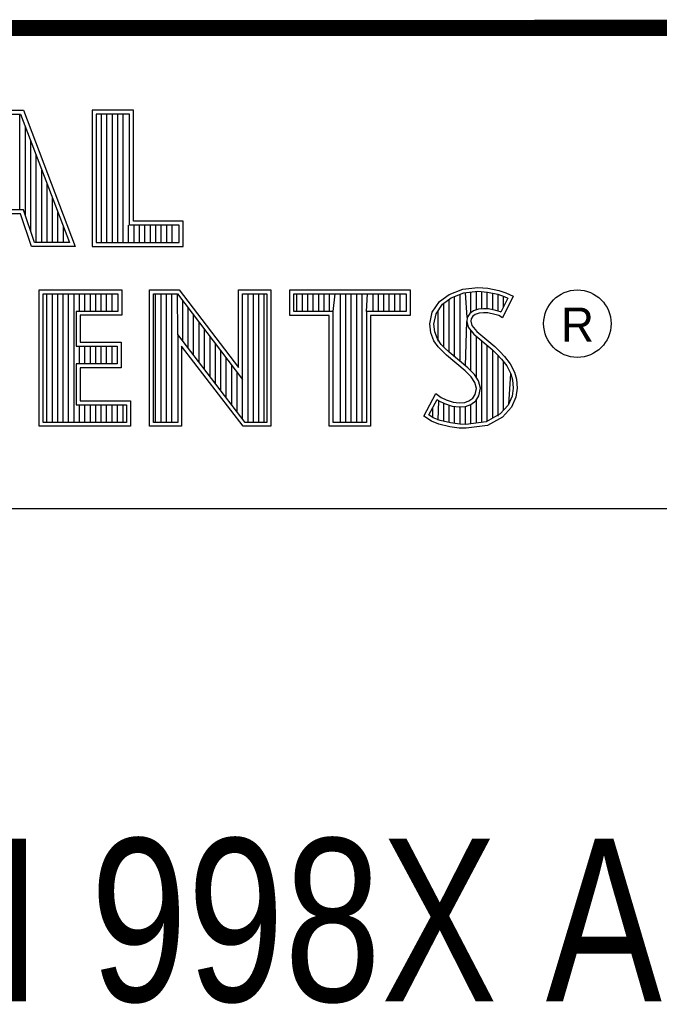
# Model space of a CAD drawing. Header units: inches. Extents: x 0 to 22, y 0 to 17.
# Tile 23 of 56: x 18.1 to 18.9, y 1.8 to 3. Entities that reach past the tile are written whole.
import ezdxf

# ---------------------------------------------------------------- set-up
doc = ezdxf.new("R2010")
doc.units = ezdxf.units.IN
doc.header["$LTSCALE"] = 1.21
doc.header["$MEASUREMENT"] = 0
doc.layers.get('0').update_dxf_attribs({"linetype": 'CONTINUOUS'})
doc.layers.add('NOTE', color=7, linetype='CONTINUOUS')
doc.styles.get("Standard").update_dxf_attribs({"font": 'txt', "width": 0.8})
doc.styles.add('TEXTSTYLE_2', font='txt')

msp = doc.modelspace()

# ---------------------------------------------------------------- linework, layer by layer
at = {"color": 2, "linetype": 'CONTINUOUS'}
for p, q in [((16.3737, 2.9596), (21.5037, 2.9596)), ((16.375, 2.96), (21.5, 2.96)), ((18.0946, 2.8591), (18.1369, 2.8591)), ((18.0979, 2.8542), (18.1336, 2.8542)), ((18.1327, 2.7364), (18.1327, 2.8542)), ((18.1336, 2.8542), (18.1935, 2.6964)), ((18.1369, 2.8591), (18.2005, 2.6915)), ((18.272, 2.8591), (18.2214, 2.8591)), ((18.2214, 2.8591), (18.2214, 2.6915)), ((18.2671, 2.8542), (18.2262, 2.8542)), ((18.2262, 2.8542), (18.2262, 2.6964)), ((18.2328, 2.6964), (18.2328, 2.8542)), ((18.2395, 2.6964), (18.2395, 2.8542)), ((18.2462, 2.6964), (18.2462, 2.8542)), ((18.2529, 2.6964), (18.2529, 2.8542)), ((18.2595, 2.6964), (18.2595, 2.8542)), ((18.2671, 2.7179), (18.2671, 2.8542)), ((18.272, 2.7227), (18.272, 2.8591)), ((18.1394, 2.7295), (18.1394, 2.8389)), ((18.146, 2.7096), (18.146, 2.8213)), ((18.1527, 2.6964), (18.1527, 2.8038)), ((18.1594, 2.6964), (18.1594, 2.7862)), ((18.1661, 2.6964), (18.1661, 2.7686)), ((18.1727, 2.6964), (18.1727, 2.751)), ((18.137, 2.7364), (18.0786, 2.7364)), ((18.1505, 2.6964), (18.137, 2.7364)), ((18.1794, 2.6964), (18.1794, 2.7334)), ((18.1335, 2.7316), (18.0819, 2.7316)), ((18.147, 2.6915), (18.1335, 2.7316)), ((18.3332, 2.7227), (18.272, 2.7227)), ((18.3332, 2.6915), (18.3332, 2.7227)), ((18.1861, 2.6964), (18.1861, 2.7158)), ((18.2662, 2.6964), (18.2662, 2.7179)), ((18.3284, 2.7179), (18.2671, 2.7179)), ((18.2729, 2.6964), (18.2729, 2.7179)), ((18.2796, 2.6964), (18.2796, 2.7179)), ((18.2862, 2.6964), (18.2862, 2.7179)), ((18.2929, 2.6964), (18.2929, 2.7179)), ((18.2996, 2.6964), (18.2996, 2.7179)), ((18.3063, 2.6964), (18.3063, 2.7179)), ((18.3129, 2.6964), (18.3129, 2.7179)), ((18.3196, 2.6964), (18.3196, 2.7179)), ((18.3284, 2.6964), (18.3284, 2.7179)), ((18.1935, 2.6964), (18.1505, 2.6964)), ((18.2262, 2.6964), (18.3284, 2.6964)), ((18.2005, 2.6915), (18.147, 2.6915)), ((18.2214, 2.6915), (18.3332, 2.6915)), ((18.1564, 2.6384), (18.2578, 2.6384)), ((18.1564, 2.4708), (18.1564, 2.6384)), ((18.2578, 2.6384), (18.2578, 2.6071)), ((18.2918, 2.6385), (18.3284, 2.6385)), ((18.2918, 2.4708), (18.2918, 2.6385)), ((18.3284, 2.6385), (18.401, 2.5429)), ((18.401, 2.6385), (18.4408, 2.6385)), ((18.401, 2.5429), (18.401, 2.6385)), ((18.4408, 2.6385), (18.4408, 2.4708)), ((18.4641, 2.6383), (18.6117, 2.6383)), ((18.4641, 2.607), (18.4641, 2.6383)), ((18.6117, 2.6383), (18.6117, 2.607)), ((18.6599, 2.6327), (18.6766, 2.6393)), ((18.6766, 2.6393), (18.695, 2.6413)), ((18.6777, 2.6346), (18.6951, 2.6365)), ((18.6865, 2.6103), (18.6865, 2.6355)), ((18.6932, 2.6137), (18.6932, 2.6362)), ((18.695, 2.6413), (18.7074, 2.6405)), ((18.6951, 2.6365), (18.7067, 2.6356)), ((18.6998, 2.6149), (18.6998, 2.6361)), ((18.7065, 2.6148), (18.7065, 2.6357)), ((18.7067, 2.6356), (18.7196, 2.6329)), ((18.7074, 2.6405), (18.7209, 2.6376)), ((18.7209, 2.6376), (18.7293, 2.6347)), ((18.1612, 2.6335), (18.253, 2.6335)), ((18.1612, 2.4756), (18.1612, 2.6335)), ((18.1658, 2.4756), (18.1658, 2.6335)), ((18.1725, 2.4756), (18.1725, 2.6335)), ((18.1791, 2.4756), (18.1791, 2.6335)), ((18.1858, 2.4756), (18.1858, 2.6335)), ((18.1925, 2.4756), (18.1925, 2.6335)), ((18.1992, 2.4756), (18.1992, 2.6335)), ((18.2058, 2.6119), (18.2058, 2.6335)), ((18.2125, 2.6119), (18.2125, 2.6335)), ((18.2192, 2.6119), (18.2192, 2.6335)), ((18.2259, 2.6119), (18.2259, 2.6335)), ((18.2325, 2.6119), (18.2325, 2.6335)), ((18.2392, 2.6119), (18.2392, 2.6335)), ((18.2459, 2.6119), (18.2459, 2.6335)), ((18.253, 2.6335), (18.253, 2.6119)), ((18.2967, 2.6336), (18.326, 2.6336)), ((18.2967, 2.4756), (18.2967, 2.6336)), ((18.2993, 2.4756), (18.2993, 2.6336)), ((18.306, 2.4756), (18.306, 2.6336)), ((18.3127, 2.4756), (18.3127, 2.6336)), ((18.3193, 2.4756), (18.3193, 2.6336)), ((18.326, 2.6336), (18.4058, 2.5284)), ((18.3264, 2.5834), (18.326, 2.6336)), ((18.3327, 2.5753), (18.3327, 2.6248)), ((18.4058, 2.6336), (18.4359, 2.6336)), ((18.4058, 2.5284), (18.4058, 2.6336)), ((18.4128, 2.4756), (18.4128, 2.6336)), ((18.4195, 2.4756), (18.4195, 2.6336)), ((18.4261, 2.4756), (18.4261, 2.6336)), ((18.4328, 2.4756), (18.4328, 2.6336)), ((18.4359, 2.6336), (18.4359, 2.4756)), ((18.469, 2.6334), (18.6068, 2.6334)), ((18.469, 2.6119), (18.469, 2.6334)), ((18.4729, 2.6119), (18.4729, 2.6334)), ((18.4795, 2.6119), (18.4795, 2.6334)), ((18.4862, 2.6119), (18.4862, 2.6334)), ((18.4929, 2.6119), (18.4929, 2.6334)), ((18.4996, 2.6119), (18.4996, 2.6334)), ((18.5062, 2.6119), (18.5062, 2.6334)), ((18.5129, 2.6119), (18.5129, 2.6334)), ((18.5174, 2.6119), (18.5196, 2.6334)), ((18.5263, 2.4756), (18.5263, 2.6334)), ((18.5329, 2.4756), (18.5329, 2.6334)), ((18.5396, 2.4756), (18.5396, 2.6334)), ((18.5463, 2.4756), (18.5463, 2.6334)), ((18.553, 2.4756), (18.553, 2.6334)), ((18.5584, 2.6119), (18.5596, 2.6334)), ((18.5663, 2.6119), (18.5663, 2.6334)), ((18.573, 2.6119), (18.573, 2.6334)), ((18.5797, 2.6119), (18.5797, 2.6334)), ((18.5863, 2.6119), (18.5863, 2.6334)), ((18.593, 2.6119), (18.593, 2.6334)), ((18.5997, 2.6119), (18.5997, 2.6334)), ((18.6068, 2.6334), (18.6068, 2.6119)), ((18.6391, 2.6108), (18.648, 2.624)), ((18.648, 2.624), (18.6599, 2.6327)), ((18.6516, 2.6206), (18.6622, 2.6284)), ((18.6598, 2.5616), (18.6598, 2.6266)), ((18.6622, 2.6284), (18.6777, 2.6346)), ((18.6664, 2.556), (18.6664, 2.6301)), ((18.6731, 2.5504), (18.6731, 2.6327)), ((18.6819, 2.6044), (18.6798, 2.6348)), ((18.7132, 2.6137), (18.7132, 2.6343)), ((18.7196, 2.6329), (18.7275, 2.6302)), ((18.7199, 2.6121), (18.7199, 2.6328)), ((18.7319, 2.6281), (18.7233, 2.6108)), ((18.7385, 2.6304), (18.7252, 2.6039)), ((18.7265, 2.6173), (18.7265, 2.6305)), ((18.7275, 2.6302), (18.7319, 2.6281)), ((18.7293, 2.6347), (18.7385, 2.6304)), ((18.253, 2.6119), (18.2018, 2.6119)), ((18.2018, 2.6119), (18.2018, 2.5692)), ((18.3394, 2.5667), (18.3394, 2.6161)), ((18.5174, 2.6119), (18.469, 2.6119)), ((18.5174, 2.4756), (18.5174, 2.6119)), ((18.6068, 2.6119), (18.5584, 2.6119)), ((18.5584, 2.6119), (18.5584, 2.4756)), ((18.6437, 2.6089), (18.6516, 2.6206)), ((18.6464, 2.5754), (18.6464, 2.613)), ((18.6531, 2.5683), (18.6531, 2.6217)), ((18.6897, 2.6126), (18.6851, 2.6093)), ((18.6958, 2.6144), (18.6897, 2.6126)), ((18.7018, 2.6151), (18.6958, 2.6144)), ((18.708, 2.6148), (18.7018, 2.6151)), ((18.7172, 2.6129), (18.708, 2.6148)), ((18.7227, 2.6112), (18.7172, 2.6129)), ((18.2578, 2.6071), (18.2066, 2.6071)), ((18.2066, 2.6071), (18.2066, 2.574)), ((18.346, 2.558), (18.346, 2.6073)), ((18.5125, 2.607), (18.4641, 2.607)), ((18.5125, 2.4708), (18.5125, 2.607)), ((18.6117, 2.607), (18.5633, 2.607)), ((18.5633, 2.607), (18.5633, 2.4708)), ((18.6362, 2.5964), (18.6391, 2.6108)), ((18.6411, 2.5962), (18.6437, 2.6089)), ((18.6798, 2.5449), (18.6815, 2.5996)), ((18.6819, 2.6044), (18.6815, 2.5996)), ((18.6815, 2.5996), (18.683, 2.5925)), ((18.6851, 2.6093), (18.6819, 2.6044)), ((18.6866, 2.6027), (18.6864, 2.5999)), ((18.6864, 2.5999), (18.6875, 2.5947)), ((18.6887, 2.6059), (18.6866, 2.6027)), ((18.6918, 2.6082), (18.6887, 2.6059)), ((18.6967, 2.6097), (18.6918, 2.6082)), ((18.7019, 2.6102), (18.6967, 2.6097)), ((18.7074, 2.6099), (18.7019, 2.6102)), ((18.716, 2.6082), (18.7074, 2.6099)), ((18.7206, 2.6068), (18.716, 2.6082)), ((18.7252, 2.6039), (18.7206, 2.6068)), ((18.7233, 2.6108), (18.7227, 2.6112)), ((18.3527, 2.5493), (18.3527, 2.5985)), ((18.3594, 2.5406), (18.3594, 2.5897)), ((18.6374, 2.5855), (18.6362, 2.5964)), ((18.6421, 2.5866), (18.6411, 2.5962)), ((18.683, 2.5925), (18.6901, 2.5838)), ((18.6865, 2.5387), (18.6865, 2.5882)), ((18.6875, 2.5947), (18.6936, 2.5872)), ((18.6936, 2.5872), (18.7157, 2.5688)), ((18.4094, 2.4756), (18.3264, 2.5834)), ((18.3264, 2.5834), (18.3264, 2.4756)), ((18.3661, 2.5319), (18.3661, 2.5809)), ((18.6411, 2.5757), (18.6374, 2.5855)), ((18.6463, 2.5682), (18.6411, 2.5757)), ((18.6455, 2.578), (18.6421, 2.5866)), ((18.6501, 2.5713), (18.6455, 2.578)), ((18.6901, 2.5838), (18.7125, 2.5652)), ((18.6932, 2.5305), (18.6932, 2.5812)), ((18.6998, 2.4757), (18.6998, 2.5757)), ((18.2018, 2.5692), (18.252, 2.5692)), ((18.2058, 2.5474), (18.2058, 2.5692)), ((18.2066, 2.574), (18.2569, 2.574)), ((18.2125, 2.5474), (18.2125, 2.5692)), ((18.2192, 2.5474), (18.2192, 2.5692)), ((18.2259, 2.5474), (18.2259, 2.5692)), ((18.2325, 2.5474), (18.2325, 2.5692)), ((18.2392, 2.5474), (18.2392, 2.5692)), ((18.2459, 2.5474), (18.2459, 2.5692)), ((18.252, 2.5692), (18.252, 2.5474)), ((18.2569, 2.574), (18.2569, 2.5425)), ((18.407, 2.4708), (18.3313, 2.5692)), ((18.3313, 2.5692), (18.3313, 2.4708)), ((18.3727, 2.5233), (18.3727, 2.5721)), ((18.3794, 2.5146), (18.3794, 2.5633)), ((18.6506, 2.5639), (18.6463, 2.5682)), ((18.6541, 2.5673), (18.6501, 2.5713)), ((18.6564, 2.5581), (18.6506, 2.5639)), ((18.6597, 2.5617), (18.6541, 2.5673)), ((18.7065, 2.4766), (18.7065, 2.5701)), ((18.7125, 2.5652), (18.7183, 2.5593)), ((18.7132, 2.4809), (18.7132, 2.5645)), ((18.7157, 2.5688), (18.7218, 2.5627)), ((18.3861, 2.5059), (18.3861, 2.5545)), ((18.6794, 2.5388), (18.6564, 2.5581)), ((18.6827, 2.5424), (18.6597, 2.5617)), ((18.7183, 2.5593), (18.7242, 2.5532)), ((18.7199, 2.4834), (18.7199, 2.5577)), ((18.7218, 2.5627), (18.7278, 2.5564)), ((18.7242, 2.5532), (18.7306, 2.5449)), ((18.7278, 2.5564), (18.7348, 2.5475)), ((18.252, 2.5474), (18.2018, 2.5474)), ((18.2018, 2.5474), (18.2018, 2.4973)), ((18.2569, 2.5425), (18.2066, 2.5425)), ((18.2066, 2.5425), (18.2066, 2.5022)), ((18.3928, 2.4972), (18.3928, 2.5457)), ((18.6869, 2.5313), (18.6794, 2.5388)), ((18.6908, 2.5344), (18.6827, 2.5424)), ((18.7265, 2.4907), (18.7265, 2.5501)), ((18.7306, 2.5449), (18.7354, 2.5353)), ((18.7348, 2.5475), (18.7399, 2.5371)), ((18.3994, 2.4886), (18.3994, 2.5369)), ((18.4061, 2.4799), (18.4061, 2.5281)), ((18.6913, 2.5244), (18.6869, 2.5313)), ((18.6957, 2.5264), (18.6908, 2.5344)), ((18.7332, 2.4981), (18.7354, 2.5353)), ((18.7354, 2.5353), (18.7377, 2.5278)), ((18.7377, 2.5278), (18.7385, 2.5177)), ((18.7399, 2.5371), (18.7425, 2.5287)), ((18.7425, 2.5287), (18.7434, 2.5175)), ((18.6933, 2.5172), (18.6913, 2.5244)), ((18.6918, 2.51), (18.6933, 2.5172)), ((18.6983, 2.5174), (18.6957, 2.5264)), ((18.6964, 2.5082), (18.6983, 2.5174)), ((18.7385, 2.5177), (18.737, 2.5079)), ((18.7434, 2.5175), (18.7417, 2.5066)), ((18.6285, 2.4832), (18.6434, 2.5109)), ((18.6348, 2.4848), (18.6451, 2.5037)), ((18.6434, 2.5109), (18.6498, 2.5063)), ((18.6451, 2.5037), (18.6472, 2.5021)), ((18.6498, 2.5063), (18.6561, 2.5031)), ((18.6561, 2.5031), (18.6645, 2.5002)), ((18.6841, 2.502), (18.689, 2.5054)), ((18.689, 2.5054), (18.6918, 2.51)), ((18.6926, 2.502), (18.6964, 2.5082)), ((18.737, 2.5079), (18.7321, 2.4969)), ((18.7417, 2.5066), (18.7362, 2.4942)), ((18.2018, 2.4973), (18.2635, 2.4973)), ((18.2058, 2.4756), (18.2058, 2.4973)), ((18.2066, 2.5022), (18.2683, 2.5022)), ((18.2125, 2.4756), (18.2125, 2.4973)), ((18.2192, 2.4756), (18.2192, 2.4973)), ((18.2259, 2.4756), (18.2259, 2.4973)), ((18.2325, 2.4756), (18.2325, 2.4973)), ((18.2392, 2.4756), (18.2392, 2.4973)), ((18.2459, 2.4756), (18.2459, 2.4973)), ((18.2526, 2.4756), (18.2526, 2.4973)), ((18.2593, 2.4756), (18.2593, 2.4973)), ((18.2635, 2.4973), (18.2635, 2.4756)), ((18.2683, 2.5022), (18.2683, 2.4708)), ((18.6397, 2.4814), (18.6397, 2.4939)), ((18.6464, 2.4783), (18.6472, 2.5021)), ((18.6472, 2.5021), (18.6542, 2.4986)), ((18.6531, 2.4769), (18.6531, 2.499)), ((18.6542, 2.4986), (18.6634, 2.4955)), ((18.6598, 2.4753), (18.6598, 2.4967)), ((18.6634, 2.4955), (18.6719, 2.4945)), ((18.6645, 2.5002), (18.672, 2.4994)), ((18.6664, 2.4743), (18.6664, 2.4951)), ((18.6719, 2.4945), (18.68, 2.4952)), ((18.672, 2.4994), (18.6789, 2.4999)), ((18.6731, 2.4733), (18.6731, 2.4943)), ((18.6789, 2.4999), (18.6841, 2.502)), ((18.6798, 2.4731), (18.6798, 2.4951)), ((18.68, 2.4952), (18.6864, 2.4976)), ((18.6864, 2.4976), (18.6926, 2.502)), ((18.6865, 2.4739), (18.6865, 2.4977)), ((18.6932, 2.4748), (18.6932, 2.5024)), ((18.7321, 2.4969), (18.7222, 2.4859)), ((18.7362, 2.4942), (18.7252, 2.4821)), ((18.638, 2.4769), (18.6285, 2.4832)), ((18.6402, 2.4812), (18.6348, 2.4848)), ((18.6486, 2.4778), (18.6402, 2.4812)), ((18.7222, 2.4859), (18.7053, 2.4764)), ((18.7252, 2.4821), (18.7068, 2.4717)), ((18.2683, 2.4708), (18.1564, 2.4708)), ((18.2635, 2.4756), (18.1612, 2.4756)), ((18.3313, 2.4708), (18.2918, 2.4708)), ((18.3264, 2.4756), (18.2967, 2.4756)), ((18.4408, 2.4708), (18.407, 2.4708)), ((18.4359, 2.4756), (18.4094, 2.4756)), ((18.5633, 2.4708), (18.5125, 2.4708)), ((18.5584, 2.4756), (18.5174, 2.4756)), ((18.6472, 2.4732), (18.638, 2.4769)), ((18.6607, 2.4703), (18.6472, 2.4732)), ((18.6616, 2.4751), (18.6486, 2.4778)), ((18.6722, 2.4686), (18.6607, 2.4703)), ((18.6727, 2.4734), (18.6616, 2.4751)), ((18.6806, 2.4683), (18.6722, 2.4686)), ((18.6804, 2.4731), (18.6727, 2.4734)), ((18.7053, 2.4764), (18.6804, 2.4731)), ((18.7068, 2.4717), (18.6806, 2.4683)), ((16.7288, 2.37), (21.5, 2.37))]:
    msp.add_line(p, q, dxfattribs=at)
at = {"color": 7, "linetype": 'CONTINUOUS', "const_width": 0.02}
msp.add_lwpolyline([(13.6, 2.9595), (21.5, 2.96)], dxfattribs=at)
at = {"color": 2, "linetype": 'CONTINUOUS'}
msp.add_circle((18.8172, 2.5968), 0.0414, dxfattribs=at)

# ---------------------------------------------------------------- texts
at = {"color": 2, "linetype": 'CONTINUOUS', "insert": (18.7972, 2.6166), "char_height": 0.0418, "width": 0.041753, "attachment_point": 1, "line_spacing_factor": 0.9, "style": 'TEXTSTYLE_2'}
msp.add_mtext('R', dxfattribs=at)
at = {"layer": 'NOTE', "color": 7, "linetype": 'CONTINUOUS', "insert": (18.9387, 1.9646), "char_height": 0.2, "width": 2.56, "attachment_point": 2, "line_spacing_factor": 0.9}
msp.add_mtext('NI 998X ADAPTERS\\P ', dxfattribs=at)

doc.saveas('drawing.dxf')
